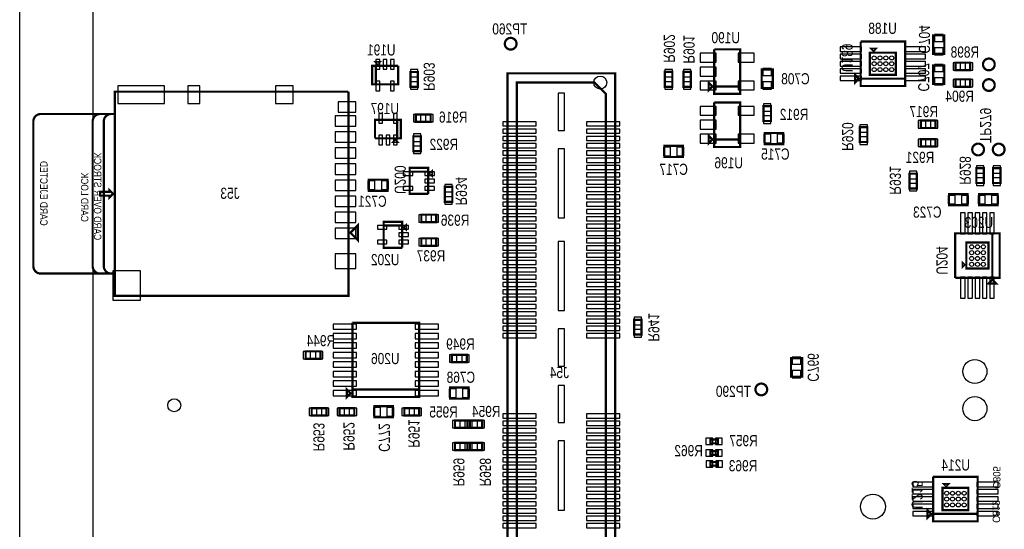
# Model space of a CAD drawing. Extents: x -197 to 9597, y -1478 to 7505.
# Tile 18 of 34: x -197 to 2459, y 3632 to 5005. Entities that reach past the tile are written whole.
import ezdxf
from ezdxf.enums import TextEntityAlignment as Align

# ---------------------------------------------------------------- set-up
doc = ezdxf.new("R2010")
doc.units = 0
for name, color, linetype in [('BG_OUTLINE', 95, 'CONTINUOUS'), ('PG_ASSEMBLY_BOTTOM', 52, 'CONTINUOUS'), ('PIN_BOTTOM', 1, 'CONTINUOUS'), ('RD_ASSEMBLY_BOTTOM', 52, 'CONTINUOUS')]:
    doc.layers.add(name, color=color, linetype=linetype)

msp = doc.modelspace()

# ---------------------------------------------------------------- linework, layer by layer
at = {"layer": 'BG_OUTLINE'}
msp.add_lwpolyline([(0, 0), (-196.846, 0), (-196.846, 7500), (0, 7500)], close=True, dxfattribs=at)
msp.add_lwpolyline([(9400, 7500), (725.901, 7500), (706.22, 7480.315), (706.216, 7480.315), (706.216, 7437.008, -0.988005), (670.791, 7436.583), (670.791, 7480.311), (651.102, 7500), (538.897, 7500), (519.212, 7480.315), (519.212, 7437.008, -1.029501), (483.807, 7438.04), (483.807, 7480.288), (464.094, 7500), (0, 7500), (0, 0), (7079.094, 0)], format="xyb", dxfattribs=at)
at = {"layer": 'PG_ASSEMBLY_BOTTOM', "const_width": 6}
for points in [[(1143.299, 4940.292, 0.999984), (1111.677, 4940.289, 1.000016), (1143.299, 4940.292)], [(2433.031, 4884.65, 0.999997), (2401.405, 4884.65, 1.000003), (2433.031, 4884.65)], [(2433.031, 4829.032, 0.999997), (2401.405, 4829.028, 1.000003), (2433.031, 4829.032)], [(60, 4751.099), (60, 4321.099), (-140, 4321.099, -0.414222), (-160, 4341.099), (-160, 4731.099, -0.414247), (-140, 4751.099), (60, 4751.099), (60, 4811.099), (690, 4811.099)], [(30, 4751.099), (20, 4751.099, 0.414247), (0, 4731.099), (0, 4341.099, 0.414222), (20, 4321.099), (30, 4321.099)], [(60, 4751.099), (50, 4751.099, 0.414247), (30, 4731.099), (30, 4341.099, 0.414222), (50, 4321.099), (60, 4321.099)], [(2404.011, 4655.422, 0.999984), (2372.385, 4655.419, 1.000016), (2404.011, 4655.422)], [(2459.63, 4655.422, 0.999984), (2428.006, 4655.419, 1.000016), (2459.63, 4655.422)], [(1819.236, 4008.977, 0.999984), (1787.615, 4008.974, 1.000016), (1819.236, 4008.977)]]:
    msp.add_lwpolyline(points, format="xyb", dxfattribs=at)
for points in [[(2191.452, 4846.366), (2071.452, 4846.366), (2071.452, 4946.366)], [(2071.452, 4946.366), (2191.452, 4946.366), (2191.452, 4826.366), (2071.452, 4826.366), (2071.452, 4846.366), (2191.452, 4846.366)], [(2297.055, 4963.059), (2297.055, 4913.059), (2267.055, 4913.059), (2267.055, 4963.059), (2297.055, 4963.059)], [(1746.488, 4825.292), (1676.488, 4825.292), (1676.488, 4925.292)], [(1676.488, 4925.292), (1746.488, 4925.292), (1746.488, 4805.292), (1676.488, 4805.292), (1676.488, 4825.292), (1746.488, 4825.292)], [(2166.452, 4916.366), (2166.452, 4856.366), (2096.452, 4856.366), (2096.452, 4916.366), (2166.452, 4916.366)], [(2106.452, 4921.366), (2101.452, 4926.366), (2111.452, 4926.366), (2106.452, 4921.366)], [(768.787, 4885.961), (763.787, 4890.961), (773.787, 4890.961), (768.787, 4885.961)], [(2327.055, 4889.339), (2367.055, 4889.339), (2367.055, 4869.339), (2327.055, 4869.339), (2327.055, 4889.339)], [(823.787, 4880.961), (823.787, 4830.961), (753.787, 4830.961), (753.787, 4880.961), (763.787, 4880.961), (763.787, 4830.961)], [(763.787, 4830.961), (763.787, 4880.961), (823.787, 4880.961)], [(877.279, 4864.303), (877.279, 4824.303), (857.279, 4824.303), (857.279, 4864.303), (877.279, 4864.303)], [(1119.086, 3230.618), (1119.086, 4860.618), (1409.086, 4860.618), (1409.086, 3230.618), (1119.086, 3230.618)], [(1563.488, 4864.425), (1563.488, 4824.425), (1543.488, 4824.425), (1543.488, 4864.425), (1563.488, 4864.425)], [(1593.488, 4824.425), (1593.488, 4864.425), (1613.488, 4864.425), (1613.488, 4824.425), (1593.488, 4824.425)], [(1834.488, 4871), (1834.488, 4821), (1804.488, 4821), (1804.488, 4871), (1834.488, 4871)], [(2056.452, 4836.366), (2056.452, 4856.366), (2066.452, 4846.366), (2056.452, 4836.366)], [(2297.055, 4881.839), (2297.055, 4831.839), (2267.055, 4831.839), (2267.055, 4881.839), (2297.055, 4881.839)], [(1354.086, 3255.618), (1144.086, 3255.618), (1144.086, 4835.618), (1354.086, 4835.618), (1384.086, 4805.618), (1384.086, 3285.618), (1354.086, 3255.618)], [(1671.488, 4825.292), (1661.488, 4815.292), (1661.488, 4835.292), (1671.488, 4825.292)], [(2327.055, 4844.339), (2367.055, 4844.339), (2367.055, 4824.339), (2327.055, 4824.339), (2327.055, 4844.339)], [(690, 4811.099), (690, 4261.099), (60, 4261.099), (60, 4751.099)], [(1746.488, 4682.292), (1676.488, 4682.292), (1676.488, 4782.292)], [(1676.488, 4782.292), (1746.488, 4782.292), (1746.488, 4662.292), (1676.488, 4662.292), (1676.488, 4682.292), (1746.488, 4682.292)], [(1829.488, 4772.292), (1829.488, 4732.292), (1809.488, 4732.292), (1809.488, 4772.292), (1829.488, 4772.292)], [(821.389, 4735.559), (821.389, 4685.559), (761.389, 4685.559)], [(761.389, 4685.559), (761.389, 4735.559), (831.389, 4735.559), (831.389, 4685.559), (821.389, 4685.559), (821.389, 4735.559)], [(911.527, 4729.693), (871.527, 4729.693), (871.527, 4749.693), (911.527, 4749.693), (911.527, 4729.693)], [(2233.488, 4733.292), (2273.488, 4733.292), (2273.488, 4713.292), (2233.488, 4713.292), (2233.488, 4733.292)], [(1812.598, 4699.89), (1862.598, 4699.89), (1862.598, 4669.89), (1812.598, 4669.89), (1812.598, 4699.89)], [(2089.488, 4715.756), (2089.488, 4675.756), (2069.488, 4675.756), (2069.488, 4715.756), (2089.488, 4715.756)], [(816.389, 4680.559), (821.389, 4675.559), (811.389, 4675.559), (816.389, 4680.559)], [(884.988, 4690.76), (884.988, 4650.76), (864.988, 4650.76), (864.988, 4690.76), (884.988, 4690.76)], [(1671.488, 4682.292), (1661.488, 4672.292), (1661.488, 4692.292), (1671.488, 4682.292)], [(2273.488, 4663.292), (2233.488, 4663.292), (2233.488, 4683.292), (2273.488, 4683.292), (2273.488, 4663.292)], [(1592, 4635.11), (1542, 4635.11), (1542, 4665.11), (1592, 4665.11), (1592, 4635.11)], [(904.988, 4535.76), (854.988, 4535.76), (854.988, 4605.76), (904.988, 4605.76), (904.988, 4595.76), (854.988, 4595.76)], [(854.988, 4595.76), (904.988, 4595.76), (904.988, 4535.76)], [(909.988, 4590.76), (914.988, 4595.76), (914.988, 4585.76), (909.988, 4590.76)], [(2383.508, 4565.26), (2383.508, 4605.26), (2403.508, 4605.26), (2403.508, 4565.26), (2383.508, 4565.26)], [(2428.508, 4565.26), (2428.508, 4605.26), (2448.508, 4605.26), (2448.508, 4565.26), (2428.508, 4565.26)], [(744.988, 4574.134), (794.988, 4574.134), (794.988, 4544.134), (744.988, 4544.134), (744.988, 4574.134)], [(2202.917, 4550.292), (2202.917, 4590.292), (2222.917, 4590.292), (2222.917, 4550.292), (2202.917, 4550.292)], [(55, 4536.099), (45, 4526.099), (45, 4531.099), (20, 4531.099), (20, 4541.099), (45, 4541.099), (45, 4546.099), (55, 4536.099)], [(949.988, 4514.54), (949.988, 4554.54), (969.988, 4554.54), (969.988, 4514.54), (949.988, 4514.54)], [(2309.787, 4535.26), (2359.787, 4535.26), (2359.787, 4505.26), (2309.787, 4505.26), (2309.787, 4535.26)], [(2391.008, 4535.26), (2441.008, 4535.26), (2441.008, 4505.26), (2391.008, 4505.26), (2391.008, 4535.26)], [(834.988, 4390.76), (784.988, 4390.76), (784.988, 4460.76), (834.988, 4460.76), (834.988, 4450.76), (784.988, 4450.76)], [(926.488, 4459.831), (886.488, 4459.831), (886.488, 4479.831), (926.488, 4479.831), (926.488, 4459.831)], [(695, 4431.099), (715, 4411.099), (715, 4451.099), (695, 4431.099)], [(784.988, 4450.76), (834.988, 4450.76), (834.988, 4390.76)], [(839.988, 4445.76), (844.988, 4450.76), (844.988, 4440.76), (839.988, 4445.76)], [(926.488, 4396.075), (886.488, 4396.075), (886.488, 4416.075), (926.488, 4416.075), (926.488, 4396.075)], [(2426.484, 4429.654), (2426.484, 4309.654), (2326.484, 4309.654)], [(2326.484, 4309.654), (2326.484, 4429.654), (2446.484, 4429.654), (2446.484, 4309.654), (2426.484, 4309.654), (2426.484, 4429.654)], [(2356.484, 4404.654), (2416.484, 4404.654), (2416.484, 4334.654), (2356.484, 4334.654), (2356.484, 4404.654)], [(2351.484, 4344.654), (2346.484, 4339.654), (2346.484, 4349.654), (2351.484, 4344.654)], [(2436.484, 4294.654), (2416.484, 4294.654), (2426.484, 4304.654), (2436.484, 4294.654)], [(1480.319, 4196.721), (1480.319, 4156.721), (1460.319, 4156.721), (1460.319, 4196.721), (1480.319, 4196.721)], [(880.724, 4008.725), (700.724, 4008.725), (700.724, 4188.725)], [(700.724, 4188.725), (880.724, 4188.725), (880.724, 3988.725), (700.724, 3988.725), (700.724, 4008.725), (880.724, 4008.725)], [(574.425, 4111.52), (614.425, 4111.52), (614.425, 4091.52), (574.425, 4091.52), (574.425, 4111.52)], [(969.023, 4102.52), (1009.023, 4102.52), (1009.023, 4082.52), (969.023, 4082.52), (969.023, 4102.52)], [(1883.488, 4043.292), (1883.488, 4093.292), (1913.488, 4093.292), (1913.488, 4043.292), (1883.488, 4043.292)], [(695.724, 3998.725), (685.724, 3988.725), (685.724, 4008.725), (695.724, 3998.725)], [(963.834, 4014.154), (1013.834, 4014.154), (1013.834, 3984.154), (963.834, 3984.154), (963.834, 4014.154)], [(630.724, 3938.725), (590.724, 3938.725), (590.724, 3958.725), (630.724, 3958.725), (630.724, 3938.725)], [(705.724, 3938.725), (665.724, 3938.725), (665.724, 3958.725), (705.724, 3958.725), (705.724, 3938.725)], [(759.724, 3963.725), (809.724, 3963.725), (809.724, 3933.725), (759.724, 3933.725), (759.724, 3963.725)], [(840.724, 3958.725), (880.724, 3958.725), (880.724, 3938.725), (840.724, 3938.725), (840.724, 3958.725)], [(1017.409, 3905.292), (977.409, 3905.292), (977.409, 3925.292), (1017.409, 3925.292), (1017.409, 3905.292)], [(1010.488, 3925.292), (1050.488, 3925.292), (1050.488, 3905.292), (1010.488, 3905.292), (1010.488, 3925.292)], [(1017.409, 3845.292), (977.409, 3845.292), (977.409, 3865.292), (1017.409, 3865.292), (1017.409, 3845.292)], [(1010.488, 3865.292), (1050.488, 3865.292), (1050.488, 3845.292), (1010.488, 3845.292), (1010.488, 3865.292)], [(1666.26, 3873.91), (1686.26, 3873.91), (1686.26, 3863.91), (1666.26, 3863.91), (1666.26, 3873.91)], [(1666.26, 3842.811), (1686.26, 3842.811), (1686.26, 3832.811), (1666.26, 3832.811), (1666.26, 3842.811)], [(1666.389, 3813.488), (1686.389, 3813.488), (1686.389, 3803.488), (1666.389, 3803.488), (1666.389, 3813.488)], [(2386.952, 3673.646), (2266.952, 3673.646), (2266.952, 3773.646)], [(2266.952, 3773.646), (2386.952, 3773.646), (2386.952, 3653.646), (2266.952, 3653.646), (2266.952, 3673.646), (2386.952, 3673.646)], [(2361.952, 3743.646), (2361.952, 3683.646), (2291.952, 3683.646), (2291.952, 3743.646), (2361.952, 3743.646)], [(2301.952, 3748.646), (2296.952, 3753.646), (2306.952, 3753.646), (2301.952, 3748.646)], [(2251.952, 3663.646), (2251.952, 3683.646), (2261.952, 3673.646), (2251.952, 3663.646)]]:
    msp.add_lwpolyline(points, dxfattribs=at)
at = {"layer": 'PIN_BOTTOM'}
for points in [[(2293.555, 4965.669), (2270.555, 4965.669), (2270.555, 4946.669), (2293.555, 4946.669)], [(1638.807, 4914.694), (1638.807, 4890.694), (1681.807, 4890.694), (1681.807, 4914.694)], [(1741.169, 4914.694), (1741.169, 4890.694), (1784.169, 4890.694), (1784.169, 4914.694)], [(2016.338, 4931.736), (2016.338, 4919.736), (2073.338, 4919.736), (2073.338, 4931.736)], [(2189.566, 4931.736), (2189.566, 4919.736), (2246.566, 4919.736), (2246.566, 4931.736)], [(2293.555, 4929.449), (2270.555, 4929.449), (2270.555, 4910.449), (2293.555, 4910.449)], [(774.102, 4898.095), (764.102, 4898.095), (764.102, 4872.095), (774.102, 4872.095)], [(793.787, 4898.095), (783.787, 4898.095), (783.787, 4872.095), (793.787, 4872.095)], [(813.472, 4898.095), (803.472, 4898.095), (803.472, 4872.095), (813.472, 4872.095)], [(2016.338, 4912.051), (2016.338, 4900.051), (2073.338, 4900.051), (2073.338, 4912.051)], [(2016.338, 4892.366), (2016.338, 4880.366), (2073.338, 4880.366), (2073.338, 4892.366)], [(2189.566, 4912.051), (2189.566, 4900.051), (2246.566, 4900.051), (2246.566, 4912.051)], [(2189.566, 4892.366), (2189.566, 4880.366), (2246.566, 4880.366), (2246.566, 4892.366)], [(2320.52, 4889.339), (2320.52, 4869.339), (2340.52, 4869.339), (2340.52, 4889.339)], [(2353.59, 4889.339), (2353.59, 4869.339), (2373.59, 4869.339), (2373.59, 4889.339)], [(877.279, 4870.838), (857.279, 4870.838), (857.279, 4850.838), (877.279, 4850.838)], [(1563.488, 4870.96), (1543.488, 4870.96), (1543.488, 4850.96), (1563.488, 4850.96)], [(1593.488, 4850.96), (1613.488, 4850.96), (1613.488, 4870.96), (1593.488, 4870.96)], [(1638.807, 4877.292), (1638.807, 4853.292), (1681.807, 4853.292), (1681.807, 4877.292)], [(1830.988, 4873.61), (1807.988, 4873.61), (1807.988, 4854.61), (1830.988, 4854.61)], [(2016.338, 4872.681), (2016.338, 4860.681), (2073.338, 4860.681), (2073.338, 4872.681)], [(2189.566, 4872.681), (2189.566, 4860.681), (2246.566, 4860.681), (2246.566, 4872.681)], [(2293.555, 4884.449), (2270.555, 4884.449), (2270.555, 4865.449), (2293.555, 4865.449)], [(774.102, 4839.827), (764.102, 4839.827), (764.102, 4813.827), (774.102, 4813.827)], [(813.472, 4839.827), (803.472, 4839.827), (803.472, 4813.827), (813.472, 4813.827)], [(877.279, 4837.768), (857.279, 4837.768), (857.279, 4817.768), (877.279, 4817.768)], [(1563.488, 4837.89), (1543.488, 4837.89), (1543.488, 4817.89), (1563.488, 4817.89)], [(1593.488, 4817.89), (1613.488, 4817.89), (1613.488, 4837.89), (1593.488, 4837.89)], [(1638.807, 4839.89), (1638.807, 4815.89), (1681.807, 4815.89), (1681.807, 4839.89)], [(1741.169, 4839.89), (1741.169, 4815.89), (1784.169, 4815.89), (1784.169, 4839.89)], [(1830.988, 4837.39), (1807.988, 4837.39), (1807.988, 4818.39), (1830.988, 4818.39)], [(2016.338, 4852.996), (2016.338, 4840.996), (2073.338, 4840.996), (2073.338, 4852.996)], [(2189.566, 4852.996), (2189.566, 4840.996), (2246.566, 4840.996), (2246.566, 4852.996)], [(2293.555, 4848.229), (2270.555, 4848.229), (2270.555, 4829.229), (2293.555, 4829.229)], [(2320.52, 4844.339), (2320.52, 4824.339), (2340.52, 4824.339), (2340.52, 4844.339)], [(2353.59, 4844.339), (2353.59, 4824.339), (2373.59, 4824.339), (2373.59, 4844.339)], [(193.945, 4827.225), (67.945, 4827.225), (67.945, 4779.225), (193.945, 4779.225)], [(256.677, 4779.225), (288.677, 4779.225), (288.677, 4827.225), (256.677, 4827.225)], [(492.772, 4779.225), (540.772, 4779.225), (540.772, 4827.225), (492.772, 4827.225)], [(1255.586, 4707.035), (1272.586, 4707.035), (1272.586, 4807.035), (1255.586, 4807.035)], [(662.063, 4755.76), (710.063, 4755.76), (710.063, 4783.76), (662.063, 4783.76)], [(1638.807, 4771.694), (1638.807, 4747.694), (1681.807, 4747.694), (1681.807, 4771.694)], [(1741.169, 4771.694), (1741.169, 4747.694), (1784.169, 4747.694), (1784.169, 4771.694)], [(1829.488, 4778.827), (1809.488, 4778.827), (1809.488, 4758.827), (1829.488, 4758.827)], [(654.126, 4718.359), (710.126, 4718.359), (710.126, 4746.359), (654.126, 4746.359)], [(771.704, 4726.693), (781.704, 4726.693), (781.704, 4752.693), (771.704, 4752.693)], [(811.074, 4726.693), (821.074, 4726.693), (821.074, 4752.693), (811.074, 4752.693)], [(884.992, 4729.693), (884.992, 4749.693), (864.992, 4749.693), (864.992, 4729.693)], [(918.062, 4729.693), (918.062, 4749.693), (898.062, 4749.693), (898.062, 4729.693)], [(1106.094, 4719.252), (1196.094, 4719.252), (1196.094, 4730.252), (1106.094, 4730.252)], [(1332.078, 4719.252), (1422.078, 4719.252), (1422.078, 4730.252), (1332.078, 4730.252)], [(1638.807, 4734.292), (1638.807, 4710.292), (1681.807, 4710.292), (1681.807, 4734.292)], [(1829.488, 4745.757), (1809.488, 4745.757), (1809.488, 4725.757), (1829.488, 4725.757)], [(2226.953, 4733.292), (2226.953, 4713.292), (2246.953, 4713.292), (2246.953, 4733.292)], [(2260.023, 4733.292), (2260.023, 4713.292), (2280.023, 4713.292), (2280.023, 4733.292)], [(654.126, 4675.052), (710.126, 4675.052), (710.126, 4703.052), (654.126, 4703.052)], [(1106.094, 4699.567), (1196.094, 4699.567), (1196.094, 4710.567), (1106.094, 4710.567)], [(1332.078, 4699.567), (1422.078, 4699.567), (1422.078, 4710.567), (1332.078, 4710.567)], [(2089.488, 4722.291), (2069.488, 4722.291), (2069.488, 4702.291), (2089.488, 4702.291)], [(771.704, 4668.425), (781.704, 4668.425), (781.704, 4694.425), (771.704, 4694.425)], [(791.389, 4668.425), (801.389, 4668.425), (801.389, 4694.425), (791.389, 4694.425)], [(811.074, 4668.425), (821.074, 4668.425), (821.074, 4694.425), (811.074, 4694.425)], [(884.988, 4697.295), (864.988, 4697.295), (864.988, 4677.295), (884.988, 4677.295)], [(1106.094, 4679.882), (1196.094, 4679.882), (1196.094, 4690.882), (1106.094, 4690.882)], [(1332.078, 4679.882), (1422.078, 4679.882), (1422.078, 4690.882), (1332.078, 4690.882)], [(1638.807, 4696.89), (1638.807, 4672.89), (1681.807, 4672.89), (1681.807, 4696.89)], [(1741.169, 4696.89), (1741.169, 4672.89), (1784.169, 4672.89), (1784.169, 4696.89)], [(1809.988, 4696.39), (1809.988, 4673.39), (1828.988, 4673.39), (1828.988, 4696.39)], [(1846.208, 4696.39), (1846.208, 4673.39), (1865.208, 4673.39), (1865.208, 4696.39)], [(2089.488, 4689.221), (2069.488, 4689.221), (2069.488, 4669.221), (2089.488, 4669.221)], [(2246.953, 4663.292), (2246.953, 4683.292), (2226.953, 4683.292), (2226.953, 4663.292)], [(2280.023, 4663.292), (2280.023, 4683.292), (2260.023, 4683.292), (2260.023, 4663.292)], [(654.126, 4631.745), (710.126, 4631.745), (710.126, 4659.745), (654.126, 4659.745)], [(884.988, 4664.225), (864.988, 4664.225), (864.988, 4644.225), (884.988, 4644.225)], [(1106.094, 4660.197), (1196.094, 4660.197), (1196.094, 4671.197), (1106.094, 4671.197)], [(1106.094, 4640.512), (1196.094, 4640.512), (1196.094, 4651.512), (1106.094, 4651.512)], [(1255.586, 4471.516), (1272.586, 4471.516), (1272.586, 4657.516), (1255.586, 4657.516)], [(1332.078, 4660.197), (1422.078, 4660.197), (1422.078, 4671.197), (1332.078, 4671.197)], [(1332.078, 4640.512), (1422.078, 4640.512), (1422.078, 4651.512), (1332.078, 4651.512)], [(1558.39, 4638.61), (1558.39, 4661.61), (1539.39, 4661.61), (1539.39, 4638.61)], [(1594.61, 4638.61), (1594.61, 4661.61), (1575.61, 4661.61), (1575.61, 4638.61)], [(1106.094, 4620.827), (1196.094, 4620.827), (1196.094, 4631.827), (1106.094, 4631.827)], [(1332.078, 4620.827), (1422.078, 4620.827), (1422.078, 4631.827), (1332.078, 4631.827)], [(654.126, 4588.438), (710.126, 4588.438), (710.126, 4616.438), (654.126, 4616.438)], [(863.854, 4585.445), (863.854, 4595.445), (837.854, 4595.445), (837.854, 4585.445)], [(922.122, 4585.445), (922.122, 4595.445), (896.122, 4595.445), (896.122, 4585.445)], [(1106.094, 4601.142), (1196.094, 4601.142), (1196.094, 4612.142), (1106.094, 4612.142)], [(1332.078, 4601.142), (1422.078, 4601.142), (1422.078, 4612.142), (1332.078, 4612.142)], [(2202.917, 4576.827), (2222.917, 4576.827), (2222.917, 4596.827), (2202.917, 4596.827)], [(2383.508, 4591.795), (2403.508, 4591.795), (2403.508, 4611.795), (2383.508, 4611.795)], [(2428.508, 4591.795), (2448.508, 4591.795), (2448.508, 4611.795), (2428.508, 4611.795)], [(654.126, 4545.13), (710.126, 4545.13), (710.126, 4573.13), (654.126, 4573.13)], [(742.378, 4570.634), (742.378, 4547.634), (761.378, 4547.634), (761.378, 4570.634)], [(778.598, 4570.634), (778.598, 4547.634), (797.598, 4547.634), (797.598, 4570.634)], [(922.122, 4565.76), (922.122, 4575.76), (896.122, 4575.76), (896.122, 4565.76)], [(1106.094, 4581.457), (1196.094, 4581.457), (1196.094, 4592.457), (1106.094, 4592.457)], [(1106.094, 4561.772), (1196.094, 4561.772), (1196.094, 4572.772), (1106.094, 4572.772)], [(1332.078, 4581.457), (1422.078, 4581.457), (1422.078, 4592.457), (1332.078, 4592.457)], [(1332.078, 4561.772), (1422.078, 4561.772), (1422.078, 4572.772), (1332.078, 4572.772)], [(2383.508, 4558.725), (2403.508, 4558.725), (2403.508, 4578.725), (2383.508, 4578.725)], [(2428.508, 4558.725), (2448.508, 4558.725), (2448.508, 4578.725), (2428.508, 4578.725)], [(863.854, 4546.075), (863.854, 4556.075), (837.854, 4556.075), (837.854, 4546.075)], [(922.122, 4546.075), (922.122, 4556.075), (896.122, 4556.075), (896.122, 4546.075)], [(949.988, 4541.075), (969.988, 4541.075), (969.988, 4561.075), (949.988, 4561.075)], [(1106.094, 4542.087), (1196.094, 4542.087), (1196.094, 4553.087), (1106.094, 4553.087)], [(1332.078, 4542.087), (1422.078, 4542.087), (1422.078, 4553.087), (1332.078, 4553.087)], [(2202.917, 4543.757), (2222.917, 4543.757), (2222.917, 4563.757), (2202.917, 4563.757)], [(654.126, 4501.823), (710.126, 4501.823), (710.126, 4529.823), (654.126, 4529.823)], [(949.988, 4508.005), (969.988, 4508.005), (969.988, 4528.005), (949.988, 4528.005)], [(1106.094, 4522.401), (1196.094, 4522.401), (1196.094, 4533.401), (1106.094, 4533.401)], [(1332.078, 4522.401), (1422.078, 4522.401), (1422.078, 4533.401), (1332.078, 4533.401)], [(2307.177, 4531.76), (2307.177, 4508.76), (2326.177, 4508.76), (2326.177, 4531.76)], [(2343.397, 4531.76), (2343.397, 4508.76), (2362.397, 4508.76), (2362.397, 4531.76)], [(2388.398, 4531.76), (2388.398, 4508.76), (2407.398, 4508.76), (2407.398, 4531.76)], [(2424.618, 4531.76), (2424.618, 4508.76), (2443.618, 4508.76), (2443.618, 4531.76)], [(1106.094, 4502.716), (1196.094, 4502.716), (1196.094, 4513.716), (1106.094, 4513.716)], [(1106.094, 4483.031), (1196.094, 4483.031), (1196.094, 4494.031), (1106.094, 4494.031)], [(1332.078, 4502.716), (1422.078, 4502.716), (1422.078, 4513.716), (1332.078, 4513.716)], [(1332.078, 4483.031), (1422.078, 4483.031), (1422.078, 4494.031), (1332.078, 4494.031)], [(654.126, 4458.516), (710.126, 4458.516), (710.126, 4486.516), (654.126, 4486.516)], [(899.953, 4459.831), (899.953, 4479.831), (879.953, 4479.831), (879.953, 4459.831)], [(933.023, 4459.831), (933.023, 4479.831), (913.023, 4479.831), (913.023, 4459.831)], [(1106.094, 4463.346), (1196.094, 4463.346), (1196.094, 4474.346), (1106.094, 4474.346)], [(1332.078, 4463.346), (1422.078, 4463.346), (1422.078, 4474.346), (1332.078, 4474.346)], [(2341.114, 4427.768), (2353.114, 4427.768), (2353.114, 4484.768), (2341.114, 4484.768)], [(2360.799, 4427.768), (2372.799, 4427.768), (2372.799, 4484.768), (2360.799, 4484.768)], [(2380.484, 4427.768), (2392.484, 4427.768), (2392.484, 4484.768), (2380.484, 4484.768)], [(2400.169, 4427.768), (2412.169, 4427.768), (2412.169, 4484.768), (2400.169, 4484.768)], [(2419.854, 4427.768), (2431.854, 4427.768), (2431.854, 4484.768), (2419.854, 4484.768)], [(654.126, 4415.209), (710.126, 4415.209), (710.126, 4443.209), (654.126, 4443.209)], [(793.854, 4440.445), (793.854, 4450.445), (767.854, 4450.445), (767.854, 4440.445)], [(852.122, 4440.445), (852.122, 4450.445), (826.122, 4450.445), (826.122, 4440.445)], [(1106.094, 4443.661), (1196.094, 4443.661), (1196.094, 4454.661), (1106.094, 4454.661)], [(1332.078, 4443.661), (1422.078, 4443.661), (1422.078, 4454.661), (1332.078, 4454.661)], [(793.854, 4401.075), (793.854, 4411.075), (767.854, 4411.075), (767.854, 4401.075)], [(852.122, 4420.76), (852.122, 4430.76), (826.122, 4430.76), (826.122, 4420.76)], [(852.122, 4401.075), (852.122, 4411.075), (826.122, 4411.075), (826.122, 4401.075)], [(899.953, 4396.075), (899.953, 4416.075), (879.953, 4416.075), (879.953, 4396.075)], [(933.023, 4396.075), (933.023, 4416.075), (913.023, 4416.075), (913.023, 4396.075)], [(1106.094, 4423.976), (1196.094, 4423.976), (1196.094, 4434.976), (1106.094, 4434.976)], [(1106.094, 4404.291), (1196.094, 4404.291), (1196.094, 4415.291), (1106.094, 4415.291)], [(1332.078, 4423.976), (1422.078, 4423.976), (1422.078, 4434.976), (1332.078, 4434.976)], [(1332.078, 4404.291), (1422.078, 4404.291), (1422.078, 4415.291), (1332.078, 4415.291)], [(1106.094, 4384.606), (1196.094, 4384.606), (1196.094, 4395.606), (1106.094, 4395.606)], [(1255.586, 4221.516), (1272.586, 4221.516), (1272.586, 4407.516), (1255.586, 4407.516)], [(1332.078, 4384.606), (1422.078, 4384.606), (1422.078, 4395.606), (1332.078, 4395.606)], [(654.126, 4334.406), (710.126, 4334.406), (710.126, 4374.406), (654.126, 4374.406)], [(1106.094, 4364.921), (1196.094, 4364.921), (1196.094, 4375.921), (1106.094, 4375.921)], [(1106.094, 4345.236), (1196.094, 4345.236), (1196.094, 4356.236), (1106.094, 4356.236)], [(1332.078, 4364.921), (1422.078, 4364.921), (1422.078, 4375.921), (1332.078, 4375.921)], [(1332.078, 4345.236), (1422.078, 4345.236), (1422.078, 4356.236), (1332.078, 4356.236)], [(54.075, 4249.945), (129.075, 4249.945), (129.075, 4328.945), (54.075, 4328.945)], [(1106.094, 4325.551), (1196.094, 4325.551), (1196.094, 4336.551), (1106.094, 4336.551)], [(1332.078, 4325.551), (1422.078, 4325.551), (1422.078, 4336.551), (1332.078, 4336.551)], [(1106.094, 4305.866), (1196.094, 4305.866), (1196.094, 4316.866), (1106.094, 4316.866)], [(1332.078, 4305.866), (1422.078, 4305.866), (1422.078, 4316.866), (1332.078, 4316.866)], [(2341.114, 4254.54), (2353.114, 4254.54), (2353.114, 4311.54), (2341.114, 4311.54)], [(2360.799, 4254.54), (2372.799, 4254.54), (2372.799, 4311.54), (2360.799, 4311.54)], [(2380.484, 4254.54), (2392.484, 4254.54), (2392.484, 4311.54), (2380.484, 4311.54)], [(2400.169, 4254.54), (2412.169, 4254.54), (2412.169, 4311.54), (2400.169, 4311.54)], [(2419.854, 4254.54), (2431.854, 4254.54), (2431.854, 4311.54), (2419.854, 4311.54)], [(1106.094, 4286.181), (1196.094, 4286.181), (1196.094, 4297.181), (1106.094, 4297.181)], [(1106.094, 4266.496), (1196.094, 4266.496), (1196.094, 4277.496), (1106.094, 4277.496)], [(1332.078, 4286.181), (1422.078, 4286.181), (1422.078, 4297.181), (1332.078, 4297.181)], [(1332.078, 4266.496), (1422.078, 4266.496), (1422.078, 4277.496), (1332.078, 4277.496)], [(1106.094, 4246.811), (1196.094, 4246.811), (1196.094, 4257.811), (1106.094, 4257.811)], [(1332.078, 4246.811), (1422.078, 4246.811), (1422.078, 4257.811), (1332.078, 4257.811)], [(1106.094, 4227.126), (1196.094, 4227.126), (1196.094, 4238.126), (1106.094, 4238.126)], [(1332.078, 4227.126), (1422.078, 4227.126), (1422.078, 4238.126), (1332.078, 4238.126)], [(1106.094, 4207.441), (1196.094, 4207.441), (1196.094, 4218.441), (1106.094, 4218.441)], [(1106.094, 4187.756), (1196.094, 4187.756), (1196.094, 4198.756), (1106.094, 4198.756)], [(1332.078, 4207.441), (1422.078, 4207.441), (1422.078, 4218.441), (1332.078, 4218.441)], [(1332.078, 4187.756), (1422.078, 4187.756), (1422.078, 4198.756), (1332.078, 4198.756)], [(1480.319, 4203.256), (1460.319, 4203.256), (1460.319, 4183.256), (1480.319, 4183.256)], [(648.988, 4185.292), (648.988, 4171.292), (711.988, 4171.292), (711.988, 4185.292)], [(869.46, 4185.292), (869.46, 4171.292), (932.46, 4171.292), (932.46, 4185.292)], [(1106.094, 4168.071), (1196.094, 4168.071), (1196.094, 4179.071), (1106.094, 4179.071)], [(1255.586, 4071.996), (1272.586, 4071.996), (1272.586, 4171.996), (1255.586, 4171.996)], [(1332.078, 4168.071), (1422.078, 4168.071), (1422.078, 4179.071), (1332.078, 4179.071)], [(1480.319, 4170.186), (1460.319, 4170.186), (1460.319, 4150.186), (1480.319, 4150.186)], [(648.988, 4159.701), (648.988, 4145.701), (711.988, 4145.701), (711.988, 4159.701)], [(869.46, 4159.701), (869.46, 4145.701), (932.46, 4145.701), (932.46, 4159.701)], [(1106.094, 4148.386), (1196.094, 4148.386), (1196.094, 4159.386), (1106.094, 4159.386)], [(1332.078, 4148.386), (1422.078, 4148.386), (1422.078, 4159.386), (1332.078, 4159.386)], [(648.988, 4134.111), (648.988, 4120.111), (711.988, 4120.111), (711.988, 4134.111)], [(869.46, 4134.111), (869.46, 4120.111), (932.46, 4120.111), (932.46, 4134.111)], [(567.89, 4111.52), (567.89, 4091.52), (587.89, 4091.52), (587.89, 4111.52)], [(600.96, 4111.52), (600.96, 4091.52), (620.96, 4091.52), (620.96, 4111.52)], [(648.988, 4108.52), (648.988, 4094.52), (711.988, 4094.52), (711.988, 4108.52)], [(869.46, 4108.52), (869.46, 4094.52), (932.46, 4094.52), (932.46, 4108.52)], [(962.488, 4102.52), (962.488, 4082.52), (982.488, 4082.52), (982.488, 4102.52)], [(995.558, 4102.52), (995.558, 4082.52), (1015.558, 4082.52), (1015.558, 4102.52)], [(1886.988, 4076.902), (1909.988, 4076.902), (1909.988, 4095.902), (1886.988, 4095.902)], [(648.988, 4082.93), (648.988, 4068.93), (711.988, 4068.93), (711.988, 4082.93)], [(869.46, 4082.93), (869.46, 4068.93), (932.46, 4068.93), (932.46, 4082.93)], [(648.988, 4057.339), (648.988, 4043.339), (711.988, 4043.339), (711.988, 4057.339)], [(869.46, 4057.339), (869.46, 4043.339), (932.46, 4043.339), (932.46, 4057.339)], [(1886.988, 4040.682), (1909.988, 4040.682), (1909.988, 4059.682), (1886.988, 4059.682)], [(648.988, 4031.749), (648.988, 4017.749), (711.988, 4017.749), (711.988, 4031.749)], [(869.46, 4031.749), (869.46, 4017.749), (932.46, 4017.749), (932.46, 4031.749)], [(961.224, 4010.654), (961.224, 3987.654), (980.224, 3987.654), (980.224, 4010.654)], [(997.444, 4010.654), (997.444, 3987.654), (1016.444, 3987.654), (1016.444, 4010.654)], [(1255.586, 3919.634), (1272.586, 3919.634), (1272.586, 4019.634), (1255.586, 4019.634)], [(648.988, 4006.158), (648.988, 3992.158), (711.988, 3992.158), (711.988, 4006.158)], [(869.46, 4006.158), (869.46, 3992.158), (932.46, 3992.158), (932.46, 4006.158)], [(604.189, 3938.725), (604.189, 3958.725), (584.189, 3958.725), (584.189, 3938.725)], [(637.259, 3938.725), (637.259, 3958.725), (617.259, 3958.725), (617.259, 3938.725)], [(679.189, 3938.725), (679.189, 3958.725), (659.189, 3958.725), (659.189, 3938.725)], [(712.259, 3938.725), (712.259, 3958.725), (692.259, 3958.725), (692.259, 3938.725)], [(757.114, 3960.225), (757.114, 3937.225), (776.114, 3937.225), (776.114, 3960.225)], [(793.334, 3960.225), (793.334, 3937.225), (812.334, 3937.225), (812.334, 3960.225)], [(834.189, 3958.725), (834.189, 3938.725), (854.189, 3938.725), (854.189, 3958.725)], [(867.259, 3958.725), (867.259, 3938.725), (887.259, 3938.725), (887.259, 3958.725)], [(1106.094, 3931.85), (1196.094, 3931.85), (1196.094, 3942.85), (1106.094, 3942.85)], [(1332.078, 3931.85), (1422.078, 3931.85), (1422.078, 3942.85), (1332.078, 3942.85)], [(990.874, 3905.292), (990.874, 3925.292), (970.874, 3925.292), (970.874, 3905.292)], [(1023.944, 3905.292), (1023.944, 3925.292), (1003.944, 3925.292), (1003.944, 3905.292)], [(1003.953, 3925.292), (1003.953, 3905.292), (1023.953, 3905.292), (1023.953, 3925.292)], [(1037.023, 3925.292), (1037.023, 3905.292), (1057.023, 3905.292), (1057.023, 3925.292)], [(1106.094, 3912.165), (1196.094, 3912.165), (1196.094, 3923.165), (1106.094, 3923.165)], [(1332.078, 3912.165), (1422.078, 3912.165), (1422.078, 3923.165), (1332.078, 3923.165)], [(1106.094, 3892.48), (1196.094, 3892.48), (1196.094, 3903.48), (1106.094, 3903.48)], [(1106.094, 3872.795), (1196.094, 3872.795), (1196.094, 3883.795), (1106.094, 3883.795)], [(1332.078, 3892.48), (1422.078, 3892.48), (1422.078, 3903.48), (1332.078, 3903.48)], [(1332.078, 3872.795), (1422.078, 3872.795), (1422.078, 3883.795), (1332.078, 3883.795)], [(1654.268, 3877.41), (1654.268, 3860.41), (1672.268, 3860.41), (1672.268, 3877.41)], [(1680.252, 3877.41), (1680.252, 3860.41), (1698.252, 3860.41), (1698.252, 3877.41)], [(990.874, 3845.292), (990.874, 3865.292), (970.874, 3865.292), (970.874, 3845.292)], [(1023.944, 3845.292), (1023.944, 3865.292), (1003.944, 3865.292), (1003.944, 3845.292)], [(1003.953, 3865.292), (1003.953, 3845.292), (1023.953, 3845.292), (1023.953, 3865.292)], [(1037.023, 3865.292), (1037.023, 3845.292), (1057.023, 3845.292), (1057.023, 3865.292)], [(1106.094, 3853.11), (1196.094, 3853.11), (1196.094, 3864.11), (1106.094, 3864.11)], [(1255.586, 3684.114), (1272.586, 3684.114), (1272.586, 3870.114), (1255.586, 3870.114)], [(1332.078, 3853.11), (1422.078, 3853.11), (1422.078, 3864.11), (1332.078, 3864.11)], [(1106.094, 3833.425), (1196.094, 3833.425), (1196.094, 3844.425), (1106.094, 3844.425)], [(1106.094, 3813.74), (1196.094, 3813.74), (1196.094, 3824.74), (1106.094, 3824.74)], [(1332.078, 3833.425), (1422.078, 3833.425), (1422.078, 3844.425), (1332.078, 3844.425)], [(1332.078, 3813.74), (1422.078, 3813.74), (1422.078, 3824.74), (1332.078, 3824.74)], [(1654.268, 3846.311), (1654.268, 3829.311), (1672.268, 3829.311), (1672.268, 3846.311)], [(1680.252, 3846.311), (1680.252, 3829.311), (1698.252, 3829.311), (1698.252, 3846.311)], [(1106.094, 3794.055), (1196.094, 3794.055), (1196.094, 3805.055), (1106.094, 3805.055)], [(1332.078, 3794.055), (1422.078, 3794.055), (1422.078, 3805.055), (1332.078, 3805.055)], [(1654.397, 3816.988), (1654.397, 3799.988), (1672.397, 3799.988), (1672.397, 3816.988)], [(1680.381, 3816.988), (1680.381, 3799.988), (1698.381, 3799.988), (1698.381, 3816.988)], [(1106.094, 3774.37), (1196.094, 3774.37), (1196.094, 3785.37), (1106.094, 3785.37)], [(1332.078, 3774.37), (1422.078, 3774.37), (1422.078, 3785.37), (1332.078, 3785.37)], [(1106.094, 3754.685), (1196.094, 3754.685), (1196.094, 3765.685), (1106.094, 3765.685)], [(1106.094, 3735), (1196.094, 3735), (1196.094, 3746), (1106.094, 3746)], [(1332.078, 3754.685), (1422.078, 3754.685), (1422.078, 3765.685), (1332.078, 3765.685)], [(1332.078, 3735), (1422.078, 3735), (1422.078, 3746), (1332.078, 3746)], [(2211.838, 3759.016), (2211.838, 3747.016), (2268.838, 3747.016), (2268.838, 3759.016)], [(2385.066, 3759.016), (2385.066, 3747.016), (2442.066, 3747.016), (2442.066, 3759.016)], [(1106.094, 3715.315), (1196.094, 3715.315), (1196.094, 3726.315), (1106.094, 3726.315)], [(1332.078, 3715.315), (1422.078, 3715.315), (1422.078, 3726.315), (1332.078, 3726.315)], [(2211.838, 3739.331), (2211.838, 3727.331), (2268.838, 3727.331), (2268.838, 3739.331)], [(2211.838, 3719.646), (2211.838, 3707.646), (2268.838, 3707.646), (2268.838, 3719.646)], [(2385.066, 3739.331), (2385.066, 3727.331), (2442.066, 3727.331), (2442.066, 3739.331)], [(2385.066, 3719.646), (2385.066, 3707.646), (2442.066, 3707.646), (2442.066, 3719.646)], [(1106.094, 3695.63), (1196.094, 3695.63), (1196.094, 3706.63), (1106.094, 3706.63)], [(1332.078, 3695.63), (1422.078, 3695.63), (1422.078, 3706.63), (1332.078, 3706.63)], [(2211.838, 3699.961), (2211.838, 3687.961), (2268.838, 3687.961), (2268.838, 3699.961)], [(2385.066, 3699.961), (2385.066, 3687.961), (2442.066, 3687.961), (2442.066, 3699.961)], [(1106.094, 3675.945), (1196.094, 3675.945), (1196.094, 3686.945), (1106.094, 3686.945)], [(1106.094, 3656.26), (1196.094, 3656.26), (1196.094, 3667.26), (1106.094, 3667.26)], [(1332.078, 3675.945), (1422.078, 3675.945), (1422.078, 3686.945), (1332.078, 3686.945)], [(1332.078, 3656.26), (1422.078, 3656.26), (1422.078, 3667.26), (1332.078, 3667.26)], [(2211.838, 3680.276), (2211.838, 3668.276), (2268.838, 3668.276), (2268.838, 3680.276)], [(2385.066, 3680.276), (2385.066, 3668.276), (2442.066, 3668.276), (2442.066, 3680.276)], [(1106.094, 3636.575), (1196.094, 3636.575), (1196.094, 3647.575), (1106.094, 3647.575)], [(1332.078, 3636.575), (1422.078, 3636.575), (1422.078, 3647.575), (1332.078, 3647.575)]]:
    msp.add_lwpolyline(points, close=True, dxfattribs=at)
for centre, radius in [((1127.488, 4940.292), 15), ((2107.83, 4902.114), 5.5), ((2107.83, 4886.366), 5.5), ((2123.578, 4902.114), 5.5), ((2123.578, 4886.366), 5.5), ((2139.326, 4902.114), 5.5), ((2139.326, 4886.366), 5.5), ((2155.074, 4902.114), 5.5), ((2155.074, 4886.366), 5.5), ((2417.216, 4884.65), 15), ((2107.83, 4870.618), 5.5), ((2123.578, 4870.618), 5.5), ((2139.326, 4870.618), 5.5), ((2155.074, 4870.618), 5.5), ((1369.204, 4835.775), 17.5), ((2417.216, 4829.032), 15), ((2388.197, 4655.422), 15), ((2443.819, 4655.422), 15), ((2370.736, 4393.276), 5.5), ((2370.736, 4377.528), 5.5), ((2386.484, 4393.276), 5.5), ((2386.484, 4377.528), 5.5), ((2402.232, 4393.276), 5.5), ((2402.232, 4377.528), 5.5), ((2370.736, 4361.78), 5.5), ((2386.484, 4361.78), 5.5), ((2402.232, 4361.78), 5.5), ((2370.736, 4346.032), 5.5), ((2386.484, 4346.032), 5.5), ((2402.232, 4346.032), 5.5), ((2379.488, 4057.292), 32.5), ((1803.425, 4008.977), 15), ((219.882, 3966.26), 17.5), ((2379.488, 3957.292), 32.5), ((2104.488, 3693.292), 33.5), ((2303.33, 3729.394), 5.5), ((2303.33, 3713.646), 5.5), ((2319.078, 3729.394), 5.5), ((2319.078, 3713.646), 5.5), ((2334.826, 3729.394), 5.5), ((2334.826, 3713.646), 5.5), ((2350.574, 3729.394), 5.5), ((2350.574, 3713.646), 5.5), ((2303.33, 3697.898), 5.5), ((2319.078, 3697.898), 5.5), ((2334.826, 3697.898), 5.5), ((2350.574, 3697.898), 5.5)]:
    msp.add_circle(centre, radius, dxfattribs=at)

# ---------------------------------------------------------------- texts
at = {"layer": 'PG_ASSEMBLY_BOTTOM', "text_generation_flag": 2, "width": 0.85}
for s, p in [('CARD OVER STROCK', (3.33, 4411.099)), ('CARD EJECTED', (-141.67, 4450.099)), ('CARD LOCK', (-31.67, 4460.599))]:
    msp.add_text(s, height=20, rotation=270, dxfattribs=at).set_placement(p)
at = {"layer": 'RD_ASSEMBLY_BOTTOM', "text_generation_flag": 2, "width": 0.8}
for s, p in [('TP260', (1172.488, 4965.292)), ('U188', (2168.854, 4967.036)), ('U203', (2428.834, 4443.996)), ('J54', (1284.819, 4039.599)), ('TP290', (1775.551, 3989.024)), ('R957', (1793.716, 3856.091)), ('R962', (1645.716, 3829.189)), ('R963', (1792.586, 3788.512)), ('U214', (2366.134, 3790.536))]:
    msp.add_text(s, height=30, dxfattribs=at).set_placement(p)
for s, p in [('U190', (1707.488, 4941.709)), ('U191', (778.449, 4908.701)), ('R898', (2352.48, 4903.016)), ('C708', (1895.488, 4831)), ('R904', (2338.48, 4784.016)), ('U197', (787.929, 4750.902)), ('R916', (972.527, 4727.693)), ('R912', (1891.779, 4735)), ('R917', (2241.488, 4742.709)), ('R922', (947.248, 4654.5)), ('C715', (1841.378, 4628.11)), ('R921', (2231.488, 4619.292)), ('U196', (1715.488, 4604.709)), ('C717', (1567, 4587.11)), ('J53', (370.389, 4522.512)), ('C721', (754.48, 4501.016)), ('C723', (2251.189, 4471.74)), ('R936', (977.48, 4450.016)), ('R937', (912.488, 4354.075)), ('U202', (788.988, 4343.76)), ('R944', (615.551, 4125.481)), ('R949', (991.952, 4116.481)), ('U206', (789.252, 4077.276)), ('C768', (993.141, 4026.847)), ('R955', (946.409, 3933.292)), ('R954', (1061.488, 3934.709))]:
    msp.add_text(s, height=30, dxfattribs=at).set_placement(p, align=Align.CENTER)
at = {"layer": 'RD_ASSEMBLY_BOTTOM', "text_generation_flag": 2}
for s, height, width, p in [('C704', 30, 0.8, (2228.48, 4952.016)), ('R902', 30, 0.8, (1540.488, 4927.575)), ('R901', 30, 0.8, (1593.488, 4925.425)), ('R903', 30, 0.8, (892.697, 4851.697)), ('C707', 30, 0.8, (2226.48, 4850.016)), ('R920', 30, 0.8, (2021.488, 4690.244)), ('R928', 30, 0.8, (2338.488, 4599)), ('U200', 30, 0.8, (814.48, 4574.016)), ('R931', 30, 0.8, (2149.917, 4572.292)), ('R934', 30, 0.8, (979.48, 4543.016)), ('R941', 30, 0.8, (1498.657, 4176.28)), ('C766', 30, 0.8, (1928.488, 4068.292)), ('R953', 30, 0.8, (595.212, 3880.764)), ('R952', 30, 0.8, (676.212, 3882.764)), ('C772', 30, 0.8, (771.763, 3879.236)), ('R951', 30, 0.8, (851.763, 3890.236)), ('R959', 30, 0.8, (972.779, 3786.079)), ('R958', 30, 0.8, (1044.197, 3786)), ('C805', 20, 0.95, (2428.421, 3771.662)), ('C812', 20, 0.95, (2427.421, 3679.882))]:
    msp.add_text(s, height=height, rotation=270, dxfattribs=dict(at, width=width)).set_placement(p, align=Align.CENTER)
at = {"layer": 'RD_ASSEMBLY_BOTTOM', "text_generation_flag": 2, "width": 0.8}
for s, p in [('U189', (2020.122, 4863.965)), ('TP279', (2393.48, 4673.016)), ('U204', (2275.834, 4317.996)), ('U215', (2208.842, 3687.465))]:
    msp.add_text(s, height=30, rotation=270, dxfattribs=at).set_placement(p)

doc.saveas('drawing.dxf')
